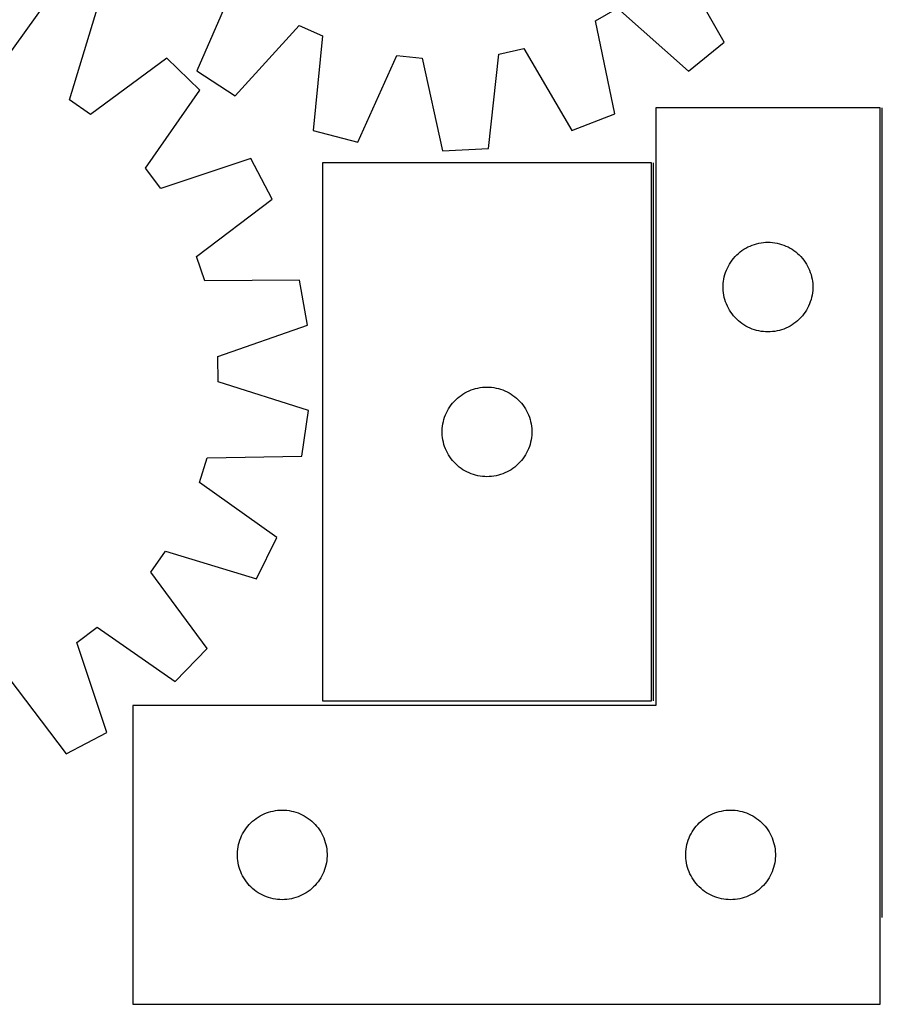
# Model space of a CAD drawing. Header units: millimetres. Extents: x 7 to 1493, y 7 to 2993.
# Tile 9 of 13: x 877 to 1166, y 2121 to 2450. Entities that reach past the tile are written whole.
import ezdxf

# ---------------------------------------------------------------- set-up
doc = ezdxf.new("R2010")
doc.units = ezdxf.units.MM
doc.layers.add('COMMON', color=5, linetype='CONTINUOUS', true_color=0x0000ff)
doc.layers.add('CUT', color=7, linetype='CONTINUOUS', true_color=0x000000)

msp = doc.modelspace()

# ---------------------------------------------------------------- linework, layer by layer
at = {"layer": 'COMMON'}
for p, q in [((1165.986059, 2149.67288), (1165.986059, 2420.57547)), ((1089.486058, 2222.121613), (1089.486058, 2402.121613))]:
    msp.add_line(p, q, dxfattribs=at)
at = {"layer": 'CUT'}
for p, q in [((1113.133705, 2442.563366), (1097.342116, 2470.124215)), ((949.312852, 2462.035701), (936.618235, 2432.918327)), ((889.481131, 2460.434341), (871.013945, 2434.589848)), ((894.040465, 2423.24362), (903.282646, 2453.633698)), ((1070.012644, 2449.621366), (1077.428677, 2453.925065)), ((1077.428677, 2453.925065), (1101.198093, 2432.854004)), ((949.540694, 2424.567243), (970.87275, 2448.102708)), ((970.87275, 2448.102708), (978.713551, 2444.632663)), ((1076.514568, 2418.52957), (1070.012644, 2449.621366)), ((978.713551, 2444.632663), (975.638016, 2413.017542)), ((1101.198093, 2432.854004), (1113.133705, 2442.563366)), ((1034.260847, 2406.988009), (1037.685044, 2438.567268)), ((1037.685044, 2438.567268), (1046.068026, 2440.368649)), ((1046.068026, 2440.368649), (1062.162768, 2412.983726)), ((926.593945, 2437.170127), (901.04422, 2418.297228)), ((937.618451, 2426.437429), (926.593945, 2437.170127)), ((990.508632, 2409.068449), (1003.523764, 2438.043974)), ((1003.523764, 2438.043974), (1012.053112, 2437.166705)), ((1012.053112, 2437.166705), (1018.897714, 2406.148547)), ((936.618235, 2432.918327), (949.540694, 2424.567243)), ((919.437564, 2400.390738), (937.618451, 2426.437429)), ((901.04422, 2418.297228), (894.040465, 2423.24362)), ((1062.162768, 2412.983726), (1076.514568, 2418.52957)), ((1165.236058, 2420.57547), (1090.236058, 2420.57547)), ((1090.236058, 2420.57547), (1090.236058, 2220.57547)), ((1165.236058, 2120.57547), (1165.236058, 2420.57547)), ((975.638016, 2413.017542), (990.508632, 2409.068449)), ((1018.897714, 2406.148547), (1034.260847, 2406.988009)), ((954.70129, 2403.576055), (924.570012, 2393.522161)), ((961.869633, 2389.961893), (954.70129, 2403.576055)), ((1088.736057, 2402.121613), (978.736057, 2402.121613)), ((978.736057, 2402.121613), (978.736057, 2222.121613)), ((1088.736057, 2222.121613), (1088.736057, 2402.121613)), ((924.570012, 2393.522161), (919.437564, 2400.390738)), ((936.529712, 2370.808221), (961.869633, 2389.961893)), ((1126.193743, 2375.495969), (1126.963877, 2375.555582)), ((1126.963877, 2375.555582), (1127.736058, 2375.57547)), ((1127.736058, 2375.57547), (1128.508239, 2375.555582)), ((1128.508239, 2375.555582), (1129.278373, 2375.495969)), ((1117.833776, 2371.842449), (1118.426916, 2372.337267)), ((1118.426916, 2372.337267), (1119.044742, 2372.800895)), ((1119.044742, 2372.800895), (1119.685615, 2373.232104)), ((1119.685615, 2373.232104), (1120.347837, 2373.629749)), ((1120.347837, 2373.629749), (1121.029651, 2373.992777)), ((1121.029651, 2373.992777), (1121.729249, 2374.320224)), ((1121.729249, 2374.320224), (1122.444777, 2374.611223)), ((1122.444777, 2374.611223), (1123.174336, 2374.865001)), ((1123.174336, 2374.865001), (1123.915991, 2375.080886)), ((1123.915991, 2375.080886), (1124.667777, 2375.258306)), ((1124.667777, 2375.258306), (1125.427699, 2375.396789)), ((1125.427699, 2375.396789), (1126.193743, 2375.495969)), ((1129.278373, 2375.495969), (1130.044417, 2375.396789)), ((1130.044417, 2375.396789), (1130.804339, 2375.258306)), ((1130.804339, 2375.258306), (1131.556125, 2375.080886)), ((1131.556125, 2375.080886), (1132.297781, 2374.865001)), ((1132.297781, 2374.865001), (1133.027339, 2374.611223)), ((1133.027339, 2374.611223), (1133.742867, 2374.320224)), ((1133.742867, 2374.320224), (1134.442465, 2373.992777)), ((1134.442465, 2373.992777), (1135.124279, 2373.629749)), ((1135.124279, 2373.629749), (1135.786501, 2373.232104)), ((1135.786501, 2373.232104), (1136.427375, 2372.800895)), ((1136.427375, 2372.800895), (1137.0452, 2372.337267)), ((1137.0452, 2372.337267), (1137.63834, 2371.842449)), ((939.288452, 2362.689802), (936.529712, 2370.808221)), ((1114.876339, 2368.297362), (1115.290903, 2368.949126)), ((1115.290903, 2368.949126), (1115.738469, 2369.578685)), ((1115.738469, 2369.578685), (1116.217851, 2370.184368)), ((1116.217851, 2370.184368), (1116.727778, 2370.76457)), ((1116.727778, 2370.76457), (1117.266896, 2371.317753)), ((1117.266896, 2371.317753), (1117.833776, 2371.842449)), ((1137.63834, 2371.842449), (1138.20522, 2371.317753)), ((1138.20522, 2371.317753), (1138.744339, 2370.76457)), ((1138.744339, 2370.76457), (1139.254265, 2370.184368)), ((1139.254265, 2370.184368), (1139.733647, 2369.578685)), ((1139.733647, 2369.578685), (1140.181213, 2368.949126)), ((1140.181213, 2368.949126), (1140.595777, 2368.297362)), ((1113.56872, 2365.503606), (1113.841199, 2366.226389)), ((1113.841199, 2366.226389), (1114.150524, 2366.934186)), ((1114.150524, 2366.934186), (1114.495876, 2367.625122)), ((1114.495876, 2367.625122), (1114.876339, 2368.297362)), ((1140.595777, 2368.297362), (1140.97624, 2367.625122)), ((1140.97624, 2367.625122), (1141.321592, 2366.934186)), ((1141.321592, 2366.934186), (1141.630918, 2366.226389)), ((1141.630918, 2366.226389), (1141.903396, 2365.503606)), ((971.051826, 2362.940547), (939.288452, 2362.689802)), ((973.662317, 2347.777569), (971.051826, 2362.940547)), ((1112.780795, 2361.733102), (1112.860218, 2362.501446)), ((1112.860218, 2362.501446), (1112.979089, 2363.264682)), ((1112.979089, 2363.264682), (1113.137092, 2364.020787)), ((1113.137092, 2364.020787), (1113.33381, 2364.767755)), ((1113.33381, 2364.767755), (1113.56872, 2365.503606)), ((1141.903396, 2365.503606), (1142.138306, 2364.767755)), ((1142.138306, 2364.767755), (1142.335024, 2364.020787)), ((1142.335024, 2364.020787), (1142.493027, 2363.264682)), ((1142.493027, 2363.264682), (1142.611898, 2362.501446)), ((1142.611898, 2362.501446), (1142.691321, 2361.733102)), ((1112.741031, 2360.961689), (1112.780795, 2361.733102)), ((1112.741031, 2360.189252), (1112.741031, 2360.961689)), ((1112.780795, 2359.417838), (1112.741031, 2360.189252)), ((1112.860218, 2358.649495), (1112.780795, 2359.417838)), ((1142.691321, 2359.417838), (1142.611898, 2358.649495)), ((1142.691321, 2361.733102), (1142.731085, 2360.961689)), ((1142.731085, 2360.189252), (1142.691321, 2359.417838)), ((1142.731085, 2360.961689), (1142.731085, 2360.189252)), ((1112.979089, 2357.886259), (1112.860218, 2358.649495)), ((1113.137092, 2357.130154), (1112.979089, 2357.886259)), ((1113.33381, 2356.383186), (1113.137092, 2357.130154)), ((1113.56872, 2355.647335), (1113.33381, 2356.383186)), ((1142.138306, 2356.383186), (1141.903396, 2355.647335)), ((1142.335024, 2357.130154), (1142.138306, 2356.383186)), ((1142.493027, 2357.886259), (1142.335024, 2357.130154)), ((1142.611898, 2358.649495), (1142.493027, 2357.886259)), ((1113.841199, 2354.924552), (1113.56872, 2355.647335)), ((1114.150524, 2354.216755), (1113.841199, 2354.924552)), ((1114.495876, 2353.525819), (1114.150524, 2354.216755)), ((1114.876339, 2352.853578), (1114.495876, 2353.525819)), ((1115.290903, 2352.201815), (1114.876339, 2352.853578)), ((1140.595777, 2352.853578), (1140.181213, 2352.201815)), ((1140.97624, 2353.525819), (1140.595777, 2352.853578)), ((1141.321592, 2354.216755), (1140.97624, 2353.525819)), ((1141.630918, 2354.924552), (1141.321592, 2354.216755)), ((1141.903396, 2355.647335), (1141.630918, 2354.924552)), ((1115.738469, 2351.572256), (1115.290903, 2352.201815)), ((1116.217851, 2350.966573), (1115.738469, 2351.572256)), ((1116.727778, 2350.38637), (1116.217851, 2350.966573)), ((1117.266896, 2349.833188), (1116.727778, 2350.38637)), ((1117.833776, 2349.308491), (1117.266896, 2349.833188)), ((1118.426916, 2348.813673), (1117.833776, 2349.308491)), ((1137.63834, 2349.308491), (1137.0452, 2348.813673)), ((1138.20522, 2349.833188), (1137.63834, 2349.308491)), ((1138.744339, 2350.38637), (1138.20522, 2349.833188)), ((1139.254265, 2350.966573), (1138.744339, 2350.38637)), ((1139.733647, 2351.572256), (1139.254265, 2350.966573)), ((1140.181213, 2352.201815), (1139.733647, 2351.572256)), ((943.64381, 2337.391811), (973.662317, 2347.777569)), ((1119.044742, 2348.350045), (1118.426916, 2348.813673)), ((1119.685615, 2347.918837), (1119.044742, 2348.350045)), ((1120.347837, 2347.521192), (1119.685615, 2347.918837)), ((1121.029651, 2347.158164), (1120.347837, 2347.521192)), ((1121.729249, 2346.830717), (1121.029651, 2347.158164)), ((1122.444777, 2346.539718), (1121.729249, 2346.830717)), ((1123.174336, 2346.28594), (1122.444777, 2346.539718)), ((1123.915991, 2346.070055), (1123.174336, 2346.28594)), ((1124.667777, 2345.892635), (1123.915991, 2346.070055)), ((1125.427699, 2345.754152), (1124.667777, 2345.892635)), ((1130.804339, 2345.892635), (1130.044417, 2345.754152)), ((1131.556125, 2346.070055), (1130.804339, 2345.892635)), ((1132.297781, 2346.28594), (1131.556125, 2346.070055)), ((1133.027339, 2346.539718), (1132.297781, 2346.28594)), ((1133.742867, 2346.830717), (1133.027339, 2346.539718)), ((1134.442465, 2347.158164), (1133.742867, 2346.830717)), ((1135.124279, 2347.521192), (1134.442465, 2347.158164)), ((1135.786501, 2347.918837), (1135.124279, 2347.521192)), ((1136.427375, 2348.350045), (1135.786501, 2347.918837)), ((1137.0452, 2348.813673), (1136.427375, 2348.350045)), ((1126.193743, 2345.654972), (1125.427699, 2345.754152)), ((1126.963877, 2345.595359), (1126.193743, 2345.654972)), ((1127.736058, 2345.57547), (1126.963877, 2345.595359)), ((1128.508239, 2345.595359), (1127.736058, 2345.57547)), ((1129.278373, 2345.654972), (1128.508239, 2345.595359)), ((1130.044417, 2345.754152), (1129.278373, 2345.654972)), ((943.758799, 2328.818238), (943.64381, 2337.391811)), ((974.045046, 2319.241288), (943.758799, 2328.818238)), ((1027.729248, 2325.866367), (1028.444776, 2326.157365)), ((1028.444776, 2326.157365), (1029.174335, 2326.411144)), ((1029.174335, 2326.411144), (1029.91599, 2326.627029)), ((1029.91599, 2326.627029), (1030.667776, 2326.804448)), ((1030.667776, 2326.804448), (1031.427698, 2326.942931)), ((1031.427698, 2326.942931), (1032.193742, 2327.042111)), ((1032.193742, 2327.042111), (1032.963876, 2327.101724)), ((1032.963876, 2327.101724), (1033.736057, 2327.121613)), ((1033.736057, 2327.121613), (1034.508238, 2327.101724)), ((1034.508238, 2327.101724), (1035.278372, 2327.042111)), ((1035.278372, 2327.042111), (1036.044416, 2326.942931)), ((1036.044416, 2326.942931), (1036.804338, 2326.804448)), ((1036.804338, 2326.804448), (1037.556124, 2326.627029)), ((1037.556124, 2326.627029), (1038.29778, 2326.411144)), ((1038.29778, 2326.411144), (1039.027338, 2326.157365)), ((1039.027338, 2326.157365), (1039.742866, 2325.866367)), ((1022.727777, 2322.310713), (1023.266895, 2322.863896)), ((1023.266895, 2322.863896), (1023.833775, 2323.388592)), ((1023.833775, 2323.388592), (1024.426915, 2323.88341)), ((1024.426915, 2323.88341), (1025.044741, 2324.347038)), ((1025.044741, 2324.347038), (1025.685614, 2324.778246)), ((1025.685614, 2324.778246), (1026.347836, 2325.175892)), ((1026.347836, 2325.175892), (1027.02965, 2325.538919)), ((1027.02965, 2325.538919), (1027.729248, 2325.866367)), ((1039.742866, 2325.866367), (1040.442464, 2325.538919)), ((1040.442464, 2325.538919), (1041.124278, 2325.175892)), ((1041.124278, 2325.175892), (1041.7865, 2324.778246)), ((1041.7865, 2324.778246), (1042.427374, 2324.347038)), ((1042.427374, 2324.347038), (1043.045199, 2323.88341)), ((1043.045199, 2323.88341), (1043.638339, 2323.388592)), ((1043.638339, 2323.388592), (1044.205219, 2322.863896)), ((1044.205219, 2322.863896), (1044.744338, 2322.310713)), ((1020.495875, 2319.171264), (1020.876338, 2319.843505)), ((1020.876338, 2319.843505), (1021.290902, 2320.495269)), ((1021.290902, 2320.495269), (1021.738468, 2321.124827)), ((1021.738468, 2321.124827), (1022.21785, 2321.730511)), ((1022.21785, 2321.730511), (1022.727777, 2322.310713)), ((1044.744338, 2322.310713), (1045.254264, 2321.730511)), ((1045.254264, 2321.730511), (1045.733646, 2321.124827)), ((1045.733646, 2321.124827), (1046.181212, 2320.495269)), ((1046.181212, 2320.495269), (1046.595776, 2319.843505)), ((1046.595776, 2319.843505), (1046.976239, 2319.171264)), ((971.842153, 2304.013754), (974.045046, 2319.241288)), ((1019.137091, 2315.566929), (1019.333809, 2316.313897)), ((1019.333809, 2316.313897), (1019.568719, 2317.049749)), ((1019.568719, 2317.049749), (1019.841198, 2317.772531)), ((1019.841198, 2317.772531), (1020.150523, 2318.480329)), ((1020.150523, 2318.480329), (1020.495875, 2319.171264)), ((1046.976239, 2319.171264), (1047.321591, 2318.480329)), ((1047.321591, 2318.480329), (1047.630917, 2317.772531)), ((1047.630917, 2317.772531), (1047.903395, 2317.049749)), ((1047.903395, 2317.049749), (1048.138305, 2316.313897)), ((1048.138305, 2316.313897), (1048.335023, 2315.566929)), ((1018.74103, 2312.507832), (1018.780794, 2313.279245)), ((1018.780794, 2313.279245), (1018.860217, 2314.047588)), ((1018.860217, 2314.047588), (1018.979088, 2314.810824)), ((1018.979088, 2314.810824), (1019.137091, 2315.566929)), ((1048.335023, 2315.566929), (1048.493026, 2314.810824)), ((1048.493026, 2314.810824), (1048.611897, 2314.047588)), ((1048.611897, 2314.047588), (1048.69132, 2313.279245)), ((1048.69132, 2313.279245), (1048.731084, 2312.507832)), ((1018.74103, 2311.735394), (1018.74103, 2312.507832)), ((1018.780794, 2310.963981), (1018.74103, 2311.735394)), ((1018.860217, 2310.195638), (1018.780794, 2310.963981)), ((1018.979088, 2309.432402), (1018.860217, 2310.195638)), ((1048.611897, 2310.195638), (1048.493026, 2309.432402)), ((1048.69132, 2310.963981), (1048.611897, 2310.195638)), ((1048.731084, 2311.735394), (1048.69132, 2310.963981)), ((1048.731084, 2312.507832), (1048.731084, 2311.735394)), ((1019.137091, 2308.676297), (1018.979088, 2309.432402)), ((1019.333809, 2307.929328), (1019.137091, 2308.676297)), ((1019.568719, 2307.193477), (1019.333809, 2307.929328)), ((1019.841198, 2306.470695), (1019.568719, 2307.193477)), ((1020.150523, 2305.762897), (1019.841198, 2306.470695)), ((1047.630917, 2306.470695), (1047.321591, 2305.762897)), ((1047.903395, 2307.193477), (1047.630917, 2306.470695)), ((1048.138305, 2307.929328), (1047.903395, 2307.193477)), ((1048.335023, 2308.676297), (1048.138305, 2307.929328)), ((1048.493026, 2309.432402), (1048.335023, 2308.676297)), ((937.543461, 2295.223053), (940.08348, 2303.412539)), ((940.08348, 2303.412539), (971.842153, 2304.013754)), ((1020.495875, 2305.071962), (1020.150523, 2305.762897)), ((1020.876338, 2304.399721), (1020.495875, 2305.071962)), ((1021.290902, 2303.747957), (1020.876338, 2304.399721)), ((1021.738468, 2303.118399), (1021.290902, 2303.747957)), ((1022.21785, 2302.512715), (1021.738468, 2303.118399)), ((1045.733646, 2303.118399), (1045.254264, 2302.512715)), ((1046.181212, 2303.747957), (1045.733646, 2303.118399)), ((1046.595776, 2304.399721), (1046.181212, 2303.747957)), ((1046.976239, 2305.071962), (1046.595776, 2304.399721)), ((1047.321591, 2305.762897), (1046.976239, 2305.071962)), ((1022.727777, 2301.932513), (1022.21785, 2302.512715)), ((1023.266895, 2301.37933), (1022.727777, 2301.932513)), ((1023.833775, 2300.854634), (1023.266895, 2301.37933)), ((1024.426915, 2300.359816), (1023.833775, 2300.854634)), ((1025.044741, 2299.896188), (1024.426915, 2300.359816)), ((1025.685614, 2299.46498), (1025.044741, 2299.896188)), ((1042.427374, 2299.896188), (1041.7865, 2299.46498)), ((1043.045199, 2300.359816), (1042.427374, 2299.896188)), ((1043.638339, 2300.854634), (1043.045199, 2300.359816)), ((1044.205219, 2301.37933), (1043.638339, 2300.854634)), ((1044.744338, 2301.932513), (1044.205219, 2301.37933)), ((1045.254264, 2302.512715), (1044.744338, 2301.932513)), ((1026.347836, 2299.067334), (1025.685614, 2299.46498)), ((1027.02965, 2298.704307), (1026.347836, 2299.067334)), ((1027.729248, 2298.376859), (1027.02965, 2298.704307)), ((1028.444776, 2298.085861), (1027.729248, 2298.376859)), ((1029.174335, 2297.832082), (1028.444776, 2298.085861)), ((1029.91599, 2297.616197), (1029.174335, 2297.832082)), ((1030.667776, 2297.438778), (1029.91599, 2297.616197)), ((1031.427698, 2297.300295), (1030.667776, 2297.438778)), ((1032.193742, 2297.201115), (1031.427698, 2297.300295)), ((1032.963876, 2297.141502), (1032.193742, 2297.201115)), ((1033.736057, 2297.121613), (1032.963876, 2297.141502)), ((1034.508238, 2297.141502), (1033.736057, 2297.121613)), ((1035.278372, 2297.201115), (1034.508238, 2297.141502)), ((1036.044416, 2297.300295), (1035.278372, 2297.201115)), ((1036.804338, 2297.438778), (1036.044416, 2297.300295)), ((1037.556124, 2297.616197), (1036.804338, 2297.438778)), ((1038.29778, 2297.832082), (1037.556124, 2297.616197)), ((1039.027338, 2298.085861), (1038.29778, 2297.832082)), ((1039.742866, 2298.376859), (1039.027338, 2298.085861)), ((1040.442464, 2298.704307), (1039.742866, 2298.376859)), ((1041.124278, 2299.067334), (1040.442464, 2298.704307)), ((1041.7865, 2299.46498), (1041.124278, 2299.067334)), ((963.387954, 2276.755868), (937.543461, 2295.223053)), ((956.587311, 2262.954353), (963.387954, 2276.755868)), ((921.250842, 2265.192779), (926.197233, 2272.196534)), ((926.197233, 2272.196534), (956.587311, 2262.954353)), ((940.123741, 2239.643054), (921.250842, 2265.192779)), ((896.475774, 2241.666987), (903.344351, 2246.799435)), ((903.344351, 2246.799435), (929.391042, 2228.618548)), ((906.529669, 2211.535708), (896.475774, 2241.666987)), ((929.391042, 2228.618548), (940.123741, 2239.643054)), ((873.761834, 2229.707287), (892.915506, 2204.367366)), ((978.736057, 2222.121613), (1088.736057, 2222.121613)), ((1090.236058, 2220.57547), (915.236058, 2220.57547)), ((915.236058, 2220.57547), (915.236058, 2120.57547)), ((892.915506, 2204.367366), (906.529669, 2211.535708)), ((959.229249, 2184.320224), (959.944777, 2184.611223)), ((959.944777, 2184.611223), (960.674336, 2184.865001)), ((960.674336, 2184.865001), (961.415991, 2185.080886)), ((961.415991, 2185.080886), (962.167777, 2185.258306)), ((962.167777, 2185.258306), (962.927699, 2185.396789)), ((962.927699, 2185.396789), (963.693743, 2185.495969)), ((963.693743, 2185.495969), (964.463877, 2185.555582)), ((964.463877, 2185.555582), (965.236058, 2185.57547)), ((965.236058, 2185.57547), (966.008239, 2185.555582)), ((966.008239, 2185.555582), (966.778373, 2185.495969)), ((966.778373, 2185.495969), (967.544417, 2185.396789)), ((967.544417, 2185.396789), (968.304339, 2185.258306)), ((968.304339, 2185.258306), (969.056125, 2185.080886)), ((969.056125, 2185.080886), (969.797781, 2184.865001)), ((969.797781, 2184.865001), (970.527339, 2184.611223)), ((970.527339, 2184.611223), (971.242867, 2184.320224)), ((1109.229249, 2184.320224), (1109.944777, 2184.611223)), ((1109.944777, 2184.611223), (1110.674336, 2184.865001)), ((1110.674336, 2184.865001), (1111.415991, 2185.080886)), ((1111.415991, 2185.080886), (1112.167777, 2185.258306)), ((1112.167777, 2185.258306), (1112.927699, 2185.396789)), ((1112.927699, 2185.396789), (1113.693743, 2185.495969)), ((1113.693743, 2185.495969), (1114.463877, 2185.555582)), ((1114.463877, 2185.555582), (1115.236058, 2185.57547)), ((1115.236058, 2185.57547), (1116.008239, 2185.555582)), ((1116.008239, 2185.555582), (1116.778373, 2185.495969)), ((1116.778373, 2185.495969), (1117.544417, 2185.396789)), ((1117.544417, 2185.396789), (1118.304339, 2185.258306)), ((1118.304339, 2185.258306), (1119.056125, 2185.080886)), ((1119.056125, 2185.080886), (1119.797781, 2184.865001)), ((1119.797781, 2184.865001), (1120.527339, 2184.611223)), ((1120.527339, 2184.611223), (1121.242867, 2184.320224)), ((954.227778, 2180.76457), (954.766896, 2181.317753)), ((954.766896, 2181.317753), (955.333776, 2181.842449)), ((955.333776, 2181.842449), (955.926916, 2182.337267)), ((955.926916, 2182.337267), (956.544742, 2182.800895)), ((956.544742, 2182.800895), (957.185615, 2183.232104)), ((957.185615, 2183.232104), (957.847837, 2183.629749)), ((957.847837, 2183.629749), (958.529651, 2183.992777)), ((958.529651, 2183.992777), (959.229249, 2184.320224)), ((971.242867, 2184.320224), (971.942465, 2183.992777)), ((971.942465, 2183.992777), (972.624279, 2183.629749)), ((972.624279, 2183.629749), (973.286501, 2183.232104)), ((973.286501, 2183.232104), (973.927375, 2182.800895)), ((973.927375, 2182.800895), (974.5452, 2182.337267)), ((974.5452, 2182.337267), (975.13834, 2181.842449)), ((975.13834, 2181.842449), (975.70522, 2181.317753)), ((975.70522, 2181.317753), (976.244339, 2180.76457)), ((1104.227778, 2180.76457), (1104.766896, 2181.317753)), ((1104.766896, 2181.317753), (1105.333776, 2181.842449)), ((1105.333776, 2181.842449), (1105.926916, 2182.337267)), ((1105.926916, 2182.337267), (1106.544742, 2182.800895)), ((1106.544742, 2182.800895), (1107.185615, 2183.232104)), ((1107.185615, 2183.232104), (1107.847837, 2183.629749)), ((1107.847837, 2183.629749), (1108.529651, 2183.992777)), ((1108.529651, 2183.992777), (1109.229249, 2184.320224)), ((1121.242867, 2184.320224), (1121.942465, 2183.992777)), ((1121.942465, 2183.992777), (1122.624279, 2183.629749)), ((1122.624279, 2183.629749), (1123.286501, 2183.232104)), ((1123.286501, 2183.232104), (1123.927375, 2182.800895)), ((1123.927375, 2182.800895), (1124.5452, 2182.337267)), ((1124.5452, 2182.337267), (1125.13834, 2181.842449)), ((1125.13834, 2181.842449), (1125.70522, 2181.317753)), ((1125.70522, 2181.317753), (1126.244339, 2180.76457)), ((951.995876, 2177.625122), (952.376339, 2178.297362)), ((952.376339, 2178.297362), (952.790903, 2178.949126)), ((952.790903, 2178.949126), (953.238469, 2179.578685)), ((953.238469, 2179.578685), (953.717851, 2180.184368)), ((953.717851, 2180.184368), (954.227778, 2180.76457)), ((976.244339, 2180.76457), (976.754265, 2180.184368)), ((976.754265, 2180.184368), (977.233647, 2179.578685)), ((977.233647, 2179.578685), (977.681213, 2178.949126)), ((977.681213, 2178.949126), (978.095777, 2178.297362)), ((978.095777, 2178.297362), (978.47624, 2177.625122)), ((1101.995876, 2177.625122), (1102.376339, 2178.297362)), ((1102.376339, 2178.297362), (1102.790903, 2178.949126)), ((1102.790903, 2178.949126), (1103.238469, 2179.578685)), ((1103.238469, 2179.578685), (1103.717851, 2180.184368)), ((1103.717851, 2180.184368), (1104.227778, 2180.76457)), ((1126.244339, 2180.76457), (1126.754265, 2180.184368)), ((1126.754265, 2180.184368), (1127.233647, 2179.578685)), ((1127.233647, 2179.578685), (1127.681213, 2178.949126)), ((1127.681213, 2178.949126), (1128.095777, 2178.297362)), ((1128.095777, 2178.297362), (1128.47624, 2177.625122)), ((950.637092, 2174.020787), (950.83381, 2174.767755)), ((950.83381, 2174.767755), (951.06872, 2175.503606)), ((951.06872, 2175.503606), (951.341199, 2176.226389)), ((951.341199, 2176.226389), (951.650524, 2176.934186)), ((951.650524, 2176.934186), (951.995876, 2177.625122)), ((978.47624, 2177.625122), (978.821592, 2176.934186)), ((978.821592, 2176.934186), (979.130918, 2176.226389)), ((979.130918, 2176.226389), (979.403396, 2175.503606)), ((979.403396, 2175.503606), (979.638306, 2174.767755)), ((979.638306, 2174.767755), (979.835024, 2174.020787)), ((1100.637092, 2174.020787), (1100.83381, 2174.767755)), ((1100.83381, 2174.767755), (1101.06872, 2175.503606)), ((1101.06872, 2175.503606), (1101.341199, 2176.226389)), ((1101.341199, 2176.226389), (1101.650524, 2176.934186)), ((1101.650524, 2176.934186), (1101.995876, 2177.625122)), ((1128.47624, 2177.625122), (1128.821592, 2176.934186)), ((1128.821592, 2176.934186), (1129.130918, 2176.226389)), ((1129.130918, 2176.226389), (1129.403396, 2175.503606)), ((1129.403396, 2175.503606), (1129.638306, 2174.767755)), ((1129.638306, 2174.767755), (1129.835024, 2174.020787)), ((950.241031, 2170.961689), (950.280795, 2171.733102)), ((950.280795, 2171.733102), (950.360218, 2172.501446)), ((950.360218, 2172.501446), (950.479089, 2173.264682)), ((950.479089, 2173.264682), (950.637092, 2174.020787)), ((979.835024, 2174.020787), (979.993027, 2173.264682)), ((979.993027, 2173.264682), (980.111898, 2172.501446)), ((980.111898, 2172.501446), (980.191321, 2171.733102)), ((980.191321, 2171.733102), (980.231085, 2170.961689)), ((1100.241031, 2170.961689), (1100.280795, 2171.733102)), ((1100.280795, 2171.733102), (1100.360218, 2172.501446)), ((1100.360218, 2172.501446), (1100.479089, 2173.264682)), ((1100.479089, 2173.264682), (1100.637092, 2174.020787)), ((1129.835024, 2174.020787), (1129.993027, 2173.264682)), ((1129.993027, 2173.264682), (1130.111898, 2172.501446)), ((1130.111898, 2172.501446), (1130.191321, 2171.733102)), ((1130.191321, 2171.733102), (1130.231085, 2170.961689)), ((950.241031, 2170.189252), (950.241031, 2170.961689)), ((950.280795, 2169.417838), (950.241031, 2170.189252)), ((950.360218, 2168.649495), (950.280795, 2169.417838)), ((950.479089, 2167.886259), (950.360218, 2168.649495)), ((980.111898, 2168.649495), (979.993027, 2167.886259)), ((980.191321, 2169.417838), (980.111898, 2168.649495)), ((980.231085, 2170.189252), (980.191321, 2169.417838)), ((980.231085, 2170.961689), (980.231085, 2170.189252)), ((1100.241031, 2170.189252), (1100.241031, 2170.961689)), ((1100.280795, 2169.417838), (1100.241031, 2170.189252)), ((1100.360218, 2168.649495), (1100.280795, 2169.417838)), ((1100.479089, 2167.886259), (1100.360218, 2168.649495)), ((1130.111898, 2168.649495), (1129.993027, 2167.886259)), ((1130.191321, 2169.417838), (1130.111898, 2168.649495)), ((1130.231085, 2170.189252), (1130.191321, 2169.417838)), ((1130.231085, 2170.961689), (1130.231085, 2170.189252)), ((950.637092, 2167.130154), (950.479089, 2167.886259)), ((950.83381, 2166.383186), (950.637092, 2167.130154)), ((951.06872, 2165.647335), (950.83381, 2166.383186)), ((951.341199, 2164.924552), (951.06872, 2165.647335)), ((951.650524, 2164.216755), (951.341199, 2164.924552)), ((979.130918, 2164.924552), (978.821592, 2164.216755)), ((979.403396, 2165.647335), (979.130918, 2164.924552)), ((979.638306, 2166.383186), (979.403396, 2165.647335)), ((979.835024, 2167.130154), (979.638306, 2166.383186)), ((979.993027, 2167.886259), (979.835024, 2167.130154)), ((1100.637092, 2167.130154), (1100.479089, 2167.886259)), ((1100.83381, 2166.383186), (1100.637092, 2167.130154)), ((1101.06872, 2165.647335), (1100.83381, 2166.383186)), ((1101.341199, 2164.924552), (1101.06872, 2165.647335)), ((1101.650524, 2164.216755), (1101.341199, 2164.924552)), ((1129.130918, 2164.924552), (1128.821592, 2164.216755)), ((1129.403396, 2165.647335), (1129.130918, 2164.924552)), ((1129.638306, 2166.383186), (1129.403396, 2165.647335)), ((1129.835024, 2167.130154), (1129.638306, 2166.383186)), ((1129.993027, 2167.886259), (1129.835024, 2167.130154)), ((951.995876, 2163.525819), (951.650524, 2164.216755)), ((952.376339, 2162.853578), (951.995876, 2163.525819)), ((952.790903, 2162.201815), (952.376339, 2162.853578)), ((953.238469, 2161.572256), (952.790903, 2162.201815)), ((953.717851, 2160.966573), (953.238469, 2161.572256)), ((977.233647, 2161.572256), (976.754265, 2160.966573)), ((977.681213, 2162.201815), (977.233647, 2161.572256)), ((978.095777, 2162.853578), (977.681213, 2162.201815)), ((978.47624, 2163.525819), (978.095777, 2162.853578)), ((978.821592, 2164.216755), (978.47624, 2163.525819)), ((1101.995876, 2163.525819), (1101.650524, 2164.216755)), ((1102.376339, 2162.853578), (1101.995876, 2163.525819)), ((1102.790903, 2162.201815), (1102.376339, 2162.853578)), ((1103.238469, 2161.572256), (1102.790903, 2162.201815)), ((1103.717851, 2160.966573), (1103.238469, 2161.572256)), ((1127.233647, 2161.572256), (1126.754265, 2160.966573)), ((1127.681213, 2162.201815), (1127.233647, 2161.572256)), ((1128.095777, 2162.853578), (1127.681213, 2162.201815)), ((1128.47624, 2163.525819), (1128.095777, 2162.853578)), ((1128.821592, 2164.216755), (1128.47624, 2163.525819)), ((954.227778, 2160.38637), (953.717851, 2160.966573)), ((954.766896, 2159.833188), (954.227778, 2160.38637)), ((955.333776, 2159.308491), (954.766896, 2159.833188)), ((955.926916, 2158.813673), (955.333776, 2159.308491)), ((956.544742, 2158.350045), (955.926916, 2158.813673)), ((957.185615, 2157.918837), (956.544742, 2158.350045)), ((973.927375, 2158.350045), (973.286501, 2157.918837)), ((974.5452, 2158.813673), (973.927375, 2158.350045)), ((975.13834, 2159.308491), (974.5452, 2158.813673)), ((975.70522, 2159.833188), (975.13834, 2159.308491)), ((976.244339, 2160.38637), (975.70522, 2159.833188)), ((976.754265, 2160.966573), (976.244339, 2160.38637)), ((1104.227778, 2160.38637), (1103.717851, 2160.966573)), ((1104.766896, 2159.833188), (1104.227778, 2160.38637)), ((1105.333776, 2159.308491), (1104.766896, 2159.833188)), ((1105.926916, 2158.813673), (1105.333776, 2159.308491)), ((1106.544742, 2158.350045), (1105.926916, 2158.813673)), ((1107.185615, 2157.918837), (1106.544742, 2158.350045)), ((1123.927375, 2158.350045), (1123.286501, 2157.918837)), ((1124.5452, 2158.813673), (1123.927375, 2158.350045)), ((1125.13834, 2159.308491), (1124.5452, 2158.813673)), ((1125.70522, 2159.833188), (1125.13834, 2159.308491)), ((1126.244339, 2160.38637), (1125.70522, 2159.833188)), ((1126.754265, 2160.966573), (1126.244339, 2160.38637)), ((957.847837, 2157.521192), (957.185615, 2157.918837)), ((958.529651, 2157.158164), (957.847837, 2157.521192)), ((959.229249, 2156.830717), (958.529651, 2157.158164)), ((959.944777, 2156.539718), (959.229249, 2156.830717)), ((960.674336, 2156.28594), (959.944777, 2156.539718)), ((961.415991, 2156.070055), (960.674336, 2156.28594)), ((962.167777, 2155.892635), (961.415991, 2156.070055)), ((962.927699, 2155.754152), (962.167777, 2155.892635)), ((963.693743, 2155.654972), (962.927699, 2155.754152)), ((964.463877, 2155.595359), (963.693743, 2155.654972)), ((965.236058, 2155.57547), (964.463877, 2155.595359)), ((966.008239, 2155.595359), (965.236058, 2155.57547)), ((966.778373, 2155.654972), (966.008239, 2155.595359)), ((967.544417, 2155.754152), (966.778373, 2155.654972)), ((968.304339, 2155.892635), (967.544417, 2155.754152)), ((969.056125, 2156.070055), (968.304339, 2155.892635)), ((969.797781, 2156.28594), (969.056125, 2156.070055)), ((970.527339, 2156.539718), (969.797781, 2156.28594)), ((971.242867, 2156.830717), (970.527339, 2156.539718)), ((971.942465, 2157.158164), (971.242867, 2156.830717)), ((972.624279, 2157.521192), (971.942465, 2157.158164)), ((973.286501, 2157.918837), (972.624279, 2157.521192)), ((1107.847837, 2157.521192), (1107.185615, 2157.918837)), ((1108.529651, 2157.158164), (1107.847837, 2157.521192)), ((1109.229249, 2156.830717), (1108.529651, 2157.158164)), ((1109.944777, 2156.539718), (1109.229249, 2156.830717)), ((1110.674336, 2156.28594), (1109.944777, 2156.539718)), ((1111.415991, 2156.070055), (1110.674336, 2156.28594)), ((1112.167777, 2155.892635), (1111.415991, 2156.070055)), ((1112.927699, 2155.754152), (1112.167777, 2155.892635)), ((1113.693743, 2155.654972), (1112.927699, 2155.754152)), ((1114.463877, 2155.595359), (1113.693743, 2155.654972)), ((1115.236058, 2155.57547), (1114.463877, 2155.595359)), ((1116.008239, 2155.595359), (1115.236058, 2155.57547)), ((1116.778373, 2155.654972), (1116.008239, 2155.595359)), ((1117.544417, 2155.754152), (1116.778373, 2155.654972)), ((1118.304339, 2155.892635), (1117.544417, 2155.754152)), ((1119.056125, 2156.070055), (1118.304339, 2155.892635)), ((1119.797781, 2156.28594), (1119.056125, 2156.070055)), ((1120.527339, 2156.539718), (1119.797781, 2156.28594)), ((1121.242867, 2156.830717), (1120.527339, 2156.539718)), ((1121.942465, 2157.158164), (1121.242867, 2156.830717)), ((1122.624279, 2157.521192), (1121.942465, 2157.158164)), ((1123.286501, 2157.918837), (1122.624279, 2157.521192)), ((915.236058, 2120.57547), (1165.236058, 2120.57547))]:
    msp.add_line(p, q, dxfattribs=at)

doc.saveas('drawing.dxf')
